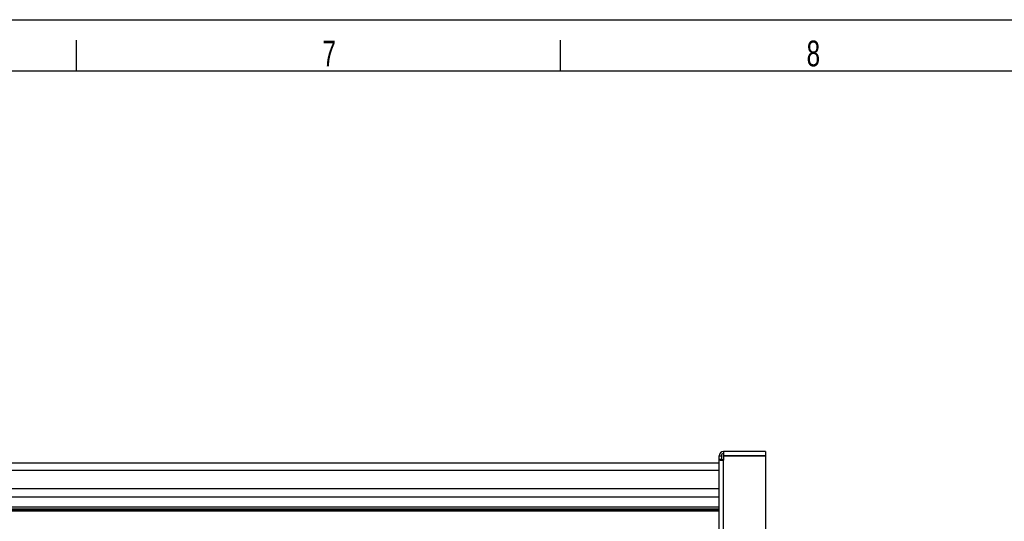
# Model space of a CAD drawing. Extents: x 0 to 594, y 0 to 420.
# Tile 20 of 21: x 301 to 397, y 371 to 420. Entities that reach past the tile are written whole.
import ezdxf

# ---------------------------------------------------------------- set-up
doc = ezdxf.new("R2010")
doc.units = 0
doc.header["$LTSCALE"] = 32.67
for name, color, linetype in [('110536_DXF_CONTINUOUS_LINE', 7, 'CONTINUOUS'), ('110803_DXF_CONTINUOUS_LINE', 7, 'CONTINUOUS'), ('ASEM_125_150-15_DXF_FORMAT', 7, 'CONTINUOUS')]:
    doc.layers.add(name, color=color, linetype=linetype)
doc.styles.get("Standard").update_dxf_attribs({"font": 'txt', "width": 0.7})

msp = doc.modelspace()

# ---------------------------------------------------------------- linework, layer by layer
at = {"layer": '110536_DXF_CONTINUOUS_LINE', "color": 3, "linetype": 'CONTINUOUS'}
for p, q in [((369.41216, 313.59757), (369.41216, 377.69757)), ((369.81216, 378.09757), (369.81216, 377.69757)), ((373.91216, 378.09757), (369.81216, 378.09757)), ((373.91216, 377.69757), (369.81216, 377.69757)), ((369.81216, 377.65258), (369.81216, 377.25703)), ((373.91216, 377.65258), (369.81216, 377.65258)), ((373.91216, 378.09757), (373.91216, 377.69757)), ((373.91216, 377.65258), (373.91216, 335.87256))]:
    msp.add_line(p, q, dxfattribs=at)
at = {"layer": '110536_DXF_CONTINUOUS_LINE', "color": 7, "linetype": 'CONTINUOUS'}
for p, q in [((369.41216, 377.69757), (369.61216, 377.69757)), ((369.61216, 377.69757), (369.61216, 377.31657)), ((369.81216, 377.65258), (369.81216, 377.68235)), ((373.91216, 377.68235), (369.81216, 377.68235)), ((373.91216, 377.65258), (373.91216, 377.68235)), ((369.61216, 377.31657), (369.41216, 377.31657))]:
    msp.add_line(p, q, dxfattribs=at)
at = {"layer": '110536_DXF_CONTINUOUS_LINE', "color": 9, "linetype": 'CONTINUOUS'}
msp.add_line((369.81216, 329.83169), (369.81216, 377.25703), dxfattribs=at)
at = {"layer": '110536_DXF_CONTINUOUS_LINE', "color": 3, "linetype": 'CONTINUOUS'}
msp.add_arc((369.81216, 377.69757), 0.4, 90, 180, dxfattribs=at)
at = {"layer": '110536_DXF_CONTINUOUS_LINE', "color": 7, "linetype": 'CONTINUOUS'}
msp.add_arc((369.81216, 377.69757), 0.2, 90, 180, dxfattribs=at)
at = {"layer": '110536_DXF_CONTINUOUS_LINE', "color": 3, "linetype": 'CONTINUOUS'}
msp.add_open_spline([(369.41216, 377.31657), (369.41216, 377.31193), (369.42276, 377.30095), (369.46179, 377.28617), (369.54324, 377.27057), (369.66641, 377.25973), (369.76111, 377.25703), (369.81216, 377.25703)], degree=3, knots=[0, 0, 0, 0, 0.03383342, 0.09542291, 0.3112148, 0.627999, 1, 1, 1, 1], dxfattribs=at)
at = {"layer": '110536_DXF_CONTINUOUS_LINE', "color": 7, "linetype": 'CONTINUOUS'}
msp.add_open_spline([(369.81216, 377.2868), (369.78664, 377.2868), (369.74012, 377.28797), (369.67558, 377.29403), (369.63884, 377.30092), (369.61216, 377.31023), (369.61216, 377.31657)], degree=3, knots=[0, 0, 0, 0, 0.37313613, 0.69088943, 0.90733876, 1, 1, 1, 1], dxfattribs=at)
at = {"layer": '110803_DXF_CONTINUOUS_LINE', "color": 7, "linetype": 'CONTINUOUS'}
for p, q in [((237.21216, 376.99845), (369.41216, 376.99845)), ((369.41216, 374.49757), (237.21216, 374.49757))]:
    msp.add_line(p, q, dxfattribs=at)
at = {"layer": '110803_DXF_CONTINUOUS_LINE', "color": 9, "linetype": 'CONTINUOUS'}
for p, q in [((237.21216, 376.29857), (369.41216, 376.29857)), ((369.41216, 373.6935), (237.21216, 373.6935)), ((237.21216, 372.74237), (369.41216, 372.74237)), ((237.21216, 372.54566), (369.41216, 372.54566)), ((369.41216, 372.39203), (237.21216, 372.39203)), ((369.41216, 372.32646), (237.21216, 372.32646))]:
    msp.add_line(p, q, dxfattribs=at)
at = {"layer": 'ASEM_125_150-15_DXF_FORMAT', "color": 7, "linetype": 'CONTINUOUS'}
for p, q in [((0, 420), (594, 420)), ((307, 415), (307, 418)), ((354, 415), (354, 418)), ((589, 415), (25, 415))]:
    msp.add_line(p, q, dxfattribs=at)

# ---------------------------------------------------------------- texts
at = {"layer": 'ASEM_125_150-15_DXF_FORMAT', "color": 2, "linetype": 'CONTINUOUS', "char_height": 2.5, "width": 2.9464286, "attachment_point": 1}
for s, insert in [('7', (330.89085, 417.97664)), ('8', (377.89085, 417.97664))]:
    msp.add_mtext(s, dxfattribs=dict(at, insert=insert))

doc.saveas('drawing.dxf')
